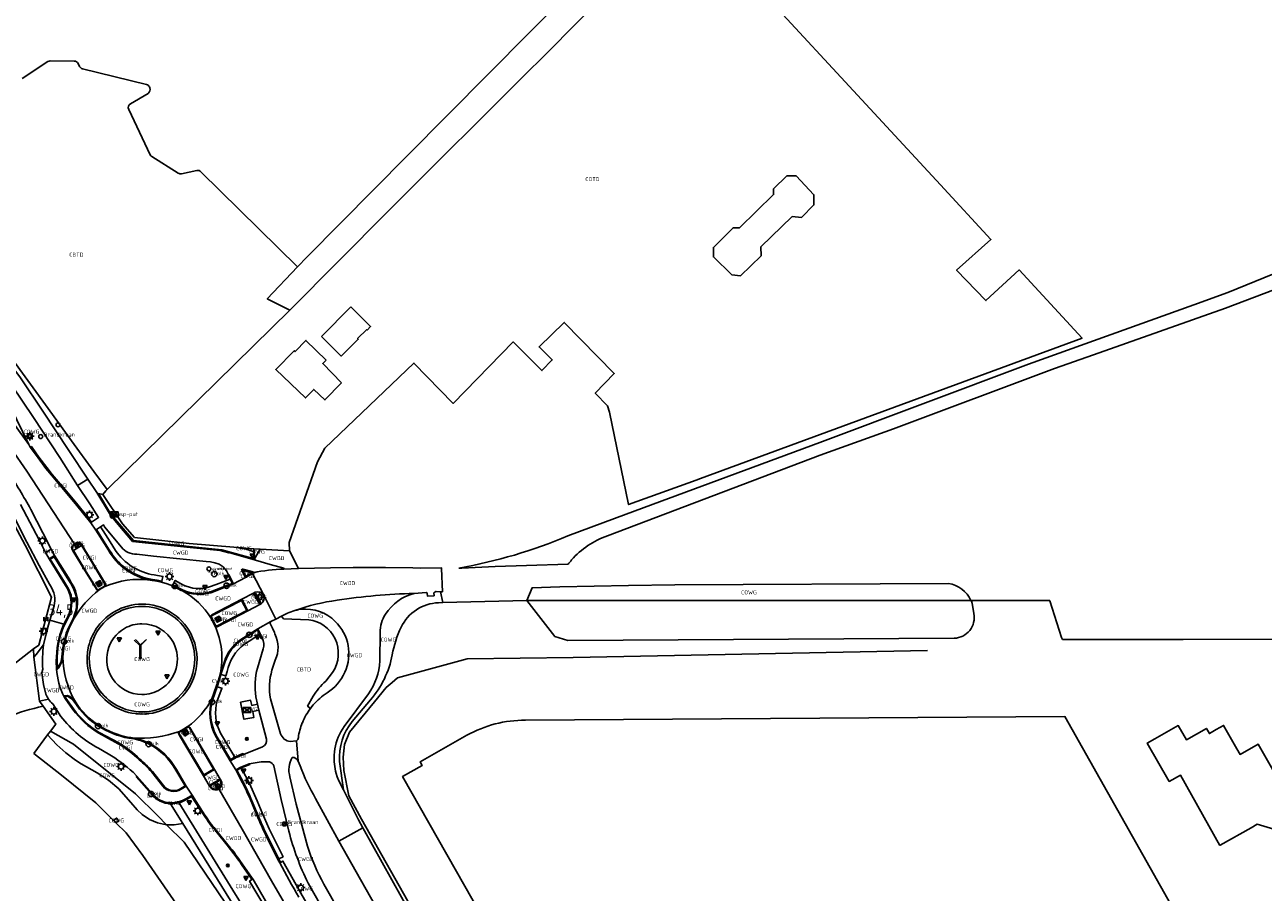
# Model space of a CAD drawing. Extents: x 163074 to 167167, y 441438 to 444019.
# Tile 35 of 49: x 164488 to 164769, y 443058 to 443255. Entities that reach past the tile are written whole.
import ezdxf
from ezdxf.enums import TextEntityAlignment as Align

# ---------------------------------------------------------------- set-up
doc = ezdxf.new("R2010")
doc.units = 0
doc.header["$LTSCALE"] = 4
doc.layers.get('0').update_dxf_attribs({"linetype": 'CONTINUOUS'})
for name, color, linetype in [('CBTD', 7, 'CONTINUOUS'), ('COTD', 7, 'CONTINUOUS'), ('COWG', 7, 'CONTINUOUS'), ('CWGD', 7, 'CONTINUOUS'), ('CWGI', 7, 'CONTINUOUS'), ('G_BTD', 3, 'CONTINUOUS'), ('G_OTD', 32, 'CONTINUOUS'), ('G_OWG', 6, 'CONTINUOUS'), ('G_WGD', 7, 'CONTINUOUS'), ('G_WGI', 1, 'CONTINUOUS'), ('LSHD', 3, 'CONTINUOUS'), ('LWGI', 7, 'CONTINUOUS'), ('PPALHM', 10, 'CONTINUOUS'), ('PVGO', 102, 'CONTINUOUS')]:
    doc.layers.add(name, color=color, linetype=linetype)
for name, color, linetype, true_color in [('PBRD', 7, 'CONTINUOUS', 0xbd2877), ('PKST', 7, 'CONTINUOUS', 0xbd2877), ('PPAL', 7, 'CONTINUOUS', 0xbd2877), ('PPUT', 7, 'CONTINUOUS', 0xbd2877)]:
    doc.layers.add(name, color=color, linetype=linetype, true_color=true_color)
doc.styles.add('ISO', font='ISO')
doc.styles.get("Standard").update_dxf_attribs({"font": 'ISO'})

# ---------------------------------------------------------------- blocks, each defined once
blk = doc.blocks.new('verkeersbord-pl')
at = {"linetype": 'Continuous'}
blk.add_circle((0, 0), 0.03, dxfattribs=at)
blk = doc.blocks.new('boom')
at = {"color": 0}
for radius in [0.315, 0.225, 0.135]:
    blk.add_circle((0, 0), radius, dxfattribs=at)
blk = doc.blocks.new('verkeersbord')
at = {"color": 0}
for p, q in [((0.5, 0.32), (-0.5, 0.32)), ((-0.5, 0.32), (0, -0.6)), ((0, -0.6), (0.5, 0.32))]:
    blk.add_line(p, q, dxfattribs=at)
blk = doc.blocks.new('lichtmast')
at = {"color": 0}
for p, q in [((-0.6, 0), (-1, 0)), ((-0.71, 0.71), (-0.42, 0.42)), ((0, 0.6), (0, 1)), ((0.42, 0.42), (0.71, 0.71)), ((0.6, 0), (1, 0)), ((-0.42, -0.42), (-0.71, -0.71)), ((0, -0.6), (0, -1)), ((0.42, -0.42), (0.71, -0.71))]:
    blk.add_line(p, q, dxfattribs=at)
blk.add_circle((0, 0), 0.6, dxfattribs=at)
blk = doc.blocks.new('kolk')
at = {"color": 0}
blk.add_circle((0, 0), 0.6, dxfattribs=at)
at = {"color": 0, "linetype": 'Continuous', "style": 'ISO'}
blk.add_attdef('KOLK', (-0.04, -0.26), '', height=0.8, dxfattribs=at)
blk = doc.blocks.new('schk.dwg')
for p, q in [((0.86, 0.56), (-0.86, 0.56)), ((-0.86, 0.56), (-0.86, -0.56)), ((0.86, -0.56), (0.86, 0.56)), ((-0.86, -0.56), (0.86, -0.56))]:
    blk.add_line(p, q)
at = {"linetype": 'Continuous'}
for p, q in [((-0.86, 0.56), (0.86, -0.56)), ((-0.86, -0.56), (0.86, 0.56))]:
    blk.add_line(p, q, dxfattribs=at)
blk = doc.blocks.new('klok')
at = {"color": 0}
blk.add_circle((0, 0), 0.45, dxfattribs=at)
at = {"style": 'ISO'}
blk.add_attdef('KLOK', (0.7, 0), '', height=0.9, dxfattribs=at)
blk = doc.blocks.new('brandkraan')
at = {"color": 0}
blk.add_circle((0, 0), 0.45, dxfattribs=at)
at = {"color": 0, "style": 'ISO'}
blk.add_attdef('BRANDKRAAN', (0.7, 0), '', height=0.9, dxfattribs=at)
blk = doc.blocks.new('wegwijzer')
at = {"color": 0}
for q in [(-0.424, 1.424), (0.424, 1.424), (0, 0)]:
    blk.add_line((0, 1), q, dxfattribs=at)
blk = doc.blocks.new('verkeersteller')
at = {"color": 0}
blk.add_circle((0, 0), 0.45, dxfattribs=at)
blk = doc.blocks.new('waterleidingput')
at = {"linetype": 'ByBlock', "lineweight": -2}
h = blk.add_hatch(color=0, dxfattribs=at)
h.dxf.hatch_style = 1
edge = h.paths.add_edge_path()
edge.add_spline(control_points=[(0.44, 0), (0.44, 0.04), (0.43, 0.09), (0.36, 0.2), (0.28, 0.26), (0.09, 0.32), (-0.02, 0.33), (-0.22, 0.29), (-0.31, 0.24), (-0.42, 0.12), (-0.44, 0.06), (-0.44, -0.06), (-0.42, -0.12), (-0.33, -0.22), (-0.28, -0.26), (-0.1, -0.33), (0.04, -0.33), (0.27, -0.27), (0.37, -0.2), (0.43, -0.08), (0.44, -0.04), (0.44, 0)], knot_values=[0, 0, 0, 0, 0.380029, 0.380029, 1.118666, 1.118666, 1.857303, 1.857303, 2.59594, 2.59594, 3.13294, 3.13294, 3.66994, 3.66994, 4.20694, 4.20694, 5.079565, 5.079565, 5.952189, 5.952189, 6.283185, 6.283185, 6.283185, 6.283185], degree=3, periodic=0)
edge = h.paths.add_edge_path(flags=16)
edge.add_ellipse((0, 0), major_axis=(0.392, 0), ratio=0.689655, start_angle=0, end_angle=360)
h = blk.add_hatch(color=0, dxfattribs=at)
h.dxf.hatch_style = 1
h.paths.add_polyline_path([(-0.05, -0.09, -0.141608), (-0.09, -0.05), (-0.1, -0.09), (-0.17, 0.17), (-0.22, 0.17), (-0.13, -0.17), (-0.08, -0.17)])
at = {"linetype": 'ByBlock', "lineweight": -2, "true_color": 0x104b6e}
h = blk.add_hatch(color=156, dxfattribs=at)
h.dxf.hatch_style = 1
h.paths.add_polyline_path([(0.1, 0, 1), (-0.1, 0, 1)])
at = {"linetype": 'ByBlock', "lineweight": -2}
h = blk.add_hatch(color=0, dxfattribs=at)
h.dxf.hatch_style = 1
h.paths.add_polyline_path([(0.02, 0.17), (-0.03, 0.17), (-0.05, 0.09, -0.269854), (0.05, 0.09)])
h = blk.add_hatch(color=0, dxfattribs=at)
h.dxf.hatch_style = 1
h.paths.add_polyline_path([(0.23, 0.17), (0.17, 0.17), (0.1, -0.09), (0.09, -0.05, -0.141608), (0.05, -0.09), (0.07, -0.17), (0.12, -0.17)])
at = {"color": 0, "linetype": 'ByBlock', "lineweight": -2}
blk.add_attdef('WATERLEIDINGPUT', (0.5, 0.35), '', height=0.5, dxfattribs=at)
blk = doc.blocks.new('kilometerpaal')
at = {"color": 0}
for p, q in [((-0.44, 0.44), (0.44, -0.44)), ((-0.44, -0.44), (-0.44, 0.44)), ((0.44, 0.44), (-0.44, -0.44)), ((0.44, -0.44), (0.44, 0.44))]:
    blk.add_line(p, q, dxfattribs=at)
at = {"color": 0, "style": 'ISO'}
blk.add_attdef('KILOMETERPAAL', (0.59, 0.87), '', height=2.5, dxfattribs=at)

msp = doc.modelspace()

# ---------------------------------------------------------------- linework, layer by layer
at = {"layer": 'G_BTD', "linetype": 'Continuous', "transparency": 33554687}
for points in [[(164551.922, 443202.424), (164574.635, 443225.33), (164768.527, 443420.862)], [(164493.022, 443246.758), (164487.17, 443242.923)], [(164499.001, 443246.876), (164493.579, 443246.922)], [(164500.227, 443245.642), (164499.887, 443246.323)], [(164515.411, 443241.589), (164500.886, 443245.117)], [(164511.775, 443237.166), (164515.775, 443239.546)], [(164516.187, 443240.788), (164516.099, 443241)], [(164516.249, 443225.611), (164511.383, 443235.878)], [(164522.666, 443221.392), (164516.621, 443225.193)], [(164526.907, 443222.011), (164523.407, 443221.261)], [(164549.767, 443200.154), (164527.818, 443221.746)], [(164549.767, 443200.154), (164551.922, 443202.424)], [(164547.983, 443190.297), (164542.857, 443192.872), (164549.767, 443200.154)]]:
    msp.add_lwpolyline(points, dxfattribs=at)
for points in [[(164493.579, 443246.922, 0.1486099), (164493.022, 443246.758)], [(164499.887, 443246.323, 0.2813354), (164499.001, 443246.876)], [(164500.886, 443245.117, -0.220755), (164500.227, 443245.642)], [(164516.099, 443241, 0.2401207), (164515.411, 443241.589)], [(164515.775, 443239.546, 0.3726422), (164516.187, 443240.788)], [(164511.383, 443235.878, -0.38674), (164511.775, 443237.166)], [(164516.621, 443225.193, -0.1418812), (164516.249, 443225.611)], [(164527.818, 443221.746, 0.2523367), (164526.907, 443222.011)], [(164523.407, 443221.261, -0.1959981), (164522.666, 443221.392)], [(164491.941, 443100.269, 0.0874513), (164476.243, 443094.037)]]:
    msp.add_lwpolyline(points, format="xyb", dxfattribs=at)
at = {"layer": 'G_OTD', "linetype": 'Continuous', "transparency": 33554687}
for points in [[(164547.901, 443135.563), (164547.818, 443137.529), (164554.285, 443155.833), (164555.994, 443158.951), (164576.216, 443178.257), (164585.098, 443169.084), (164598.772, 443183.079), (164605.283, 443176.566), (164607.649, 443178.992), (164604.645, 443181.922), (164610.368, 443187.513), (164621.745, 443175.867), (164617.422, 443171.421), (164620.204, 443168.514), (164620.676, 443167.072), (164625, 443146.122), (164640.325, 443151.691), (164641.326, 443152.055), (164728.049, 443183.95), (164713.744, 443199.411), (164706.203, 443192.442), (164699.539, 443199.357), (164707.33, 443206.345), (164695.868, 443218.734), (164638.349, 443280.904), (164603.962, 443246.25), (164603.339, 443245.622), (164570.217, 443212.646), (164547.983, 443190.297)], [(164650.185, 443209.027), (164657.92, 443216.528), (164657.92, 443217.849), (164660.928, 443220.79), (164663.077, 443220.79), (164667.11, 443216.495), (164667.11, 443214.182), (164664.267, 443211.373), (164662.17, 443211.599), (164655.02, 443204.638), (164655.086, 443202.645), (164650.398, 443198.071), (164648.468, 443198.33), (164644.268, 443202.386), (164644.268, 443204.534), (164648.73, 443209.027), (164650.185, 443209.027)], [(164555.188, 443184.312), (164561.88, 443191.069)], [(164561.88, 443191.069), (164566.371, 443186.585), (164565.589, 443185.773), (164565.481, 443185.855), (164563.391, 443183.811), (164563.542, 443183.66), (164559.695, 443179.841), (164558.391, 443181.135), (164555.188, 443184.312)], [(164506.472, 443149.504), (164547.983, 443190.297)], [(164556.269, 443178.936), (164551.677, 443183.392), (164549.208, 443180.871), (164549.011, 443181.064), (164544.82, 443176.783), (164551.575, 443170.339), (164553.434, 443172.289), (164555.966, 443169.875), (164559.761, 443173.749)], [(164556.269, 443178.936), (164555.501, 443178.14), (164559.761, 443173.749)], [(164601.887, 443124.342), (164582.742, 443123.833)], [(164698.977, 443115.733), (164611.193, 443115.224), (164608.253, 443116.165), (164601.887, 443124.342)], [(164720.663, 443124.345), (164702.795, 443124.345)], [(164703.029, 443123.734), (164703.438, 443121.348)], [(164951.802, 443113.902), (165017.976, 442997.716), (165011.032, 442993.711), (164969.53, 443066.579), (164916.738, 443036.752), (164913.325, 443042.845), (164966.073, 443072.647), (164941.757, 443115.341), (164926.515, 443115.373), (164894.064, 443115.564), (164880.376, 443115.554), (164872.546, 443115.549), (164750.989, 443115.468), (164723.957, 443115.471), (164723.611, 443115.471), (164723.38, 443115.89), (164720.687, 443124.256)], [(164489.719, 443113.316), (164448.536, 443081.047), (164419.607, 443117.687)], [(164588.234, 443093.694), (164577.603, 443087.64), (164578.073, 443086.812), (164573.644, 443084.29), (164646.025, 442956.953), (164765.256, 443024.986), (164724.141, 443097.922), (164601.547, 443097.13)], [(164759.344, 443068.634), (164750.403, 443084.638), (164747.852, 443083.205), (164742.859, 443091.926), (164744.556, 443092.88), (164749.912, 443095.89), (164751.764, 443092.682), (164756.313, 443095.261), (164756.959, 443094.088), (164758.519, 443094.987), (164760.182, 443095.946), (164763.244, 443090.599), (164763.959, 443089.351), (164768.031, 443091.699), (164776.032, 443077.728), (164774.132, 443071.617), (164767.847, 443073.462), (164766.453, 443072.671), (164759.454, 443068.7), (164759.344, 443068.634)]]:
    msp.add_lwpolyline(points, dxfattribs=at)
for points in [[(164702.795, 443124.345, -0.016005), (164702.974, 443123.931)], [(164702.974, 443123.931, -0.0505038), (164703.029, 443123.734)], [(164720.687, 443124.256, -0.0237736), (164720.663, 443124.345)], [(164703.438, 443121.348, -0.4641457), (164698.977, 443115.733)], [(164588.234, 443093.694, -0.1267132), (164601.547, 443097.13)]]:
    msp.add_lwpolyline(points, format="xyb", dxfattribs=at)
at = {"layer": 'G_OWG', "linetype": 'Continuous', "transparency": 33554687}
for points in [[(164449.215, 443220.85), (164453.084, 443216.983), (164462.942, 443206.13), (164467.218, 443200.452), (164473.118, 443193.764), (164477.07, 443189.244), (164480.837, 443184.57), (164484.447, 443179.857), (164493.09, 443167.92), (164498.358, 443160.558), (164503.429, 443153.65)], [(164479.292, 443151.924), (164482.95, 443146.127), (164487.828, 443136.917), (164493.853, 443125.033), (164490.997, 443114.176), (164489.719, 443113.316)], [(164506.472, 443149.504), (164503.429, 443153.65)], [(164505.539, 443148.428), (164506.187, 443149.228), (164506.472, 443149.504)], [(164539.999, 443133.763), (164532.549, 443135.849), (164526.583, 443136.419), (164512.452, 443137.943), (164507.334, 443143.921), (164504.502, 443148.607), (164505.539, 443148.428)], [(164505.539, 443148.428), (164505.489, 443148.366), (164509.976, 443141.705), (164512.737, 443138.599), (164525.121, 443137.246), (164535.246, 443136.442)], [(164508.374, 443135.707), (164507.156, 443137.648), (164505.559, 443140.174), (164505.015, 443141.063)], [(164498.808, 443135.652), (164498.698, 443135.584)], [(164498.808, 443135.652), (164500.693, 443136.813)], [(164500.803, 443136.881), (164500.693, 443136.813)], [(164535.246, 443136.442), (164539.838, 443136.078)], [(164535.246, 443136.442), (164537.843, 443136.071), (164539.889, 443135.362)], [(164541.231, 443135.989), (164539.838, 443136.078)], [(164539.838, 443136.078), (164539.889, 443135.362)], [(164539.999, 443133.763), (164539.889, 443135.362)], [(164518.902, 443128.693), (164519.152, 443129.781), (164517.197, 443130.123)], [(164529.774, 443127.387), (164531.249, 443127.956), (164534.439, 443129.186)], [(164534.439, 443129.186), (164533.962, 443130.134), (164534.046, 443130.182)], [(164505.385, 443127.939), (164504.493, 443127.441), (164503.975, 443128.338), (164504.846, 443128.854), (164505.385, 443127.939)], [(164518.852, 443128.478), (164518.902, 443128.693)], [(164521.317, 443127.669), (164521.415, 443127.844)], [(164521.415, 443127.844), (164521.981, 443128.863), (164523.713, 443127.879)], [(164582.742, 443123.833), (164582.251, 443126.311)], [(164601.887, 443124.342), (164603.064, 443127.199), (164609.346, 443127.42), (164624.945, 443127.734), (164635.51, 443127.875), (164697.698, 443128.201)], [(164582.742, 443123.833), (164581.797, 443123.811)], [(164702.795, 443124.345), (164601.887, 443124.342)], [(164531.02, 443120.272), (164531.961, 443120.734), (164532.412, 443119.84), (164531.477, 443119.366), (164531.02, 443120.272)], [(164546.103, 443120.757), (164546.588, 443120.114), (164552.31, 443119.954)], [(164537.675, 443114.365), (164541.105, 443116.595)], [(164541.286, 443116.713), (164541.105, 443116.595)], [(164489.719, 443113.316), (164489.846, 443111.43)], [(164532.151, 443107.537), (164532.344, 443107.483)], [(164532.344, 443107.483), (164533.426, 443107.181), (164533.743, 443108.149)], [(164556.152, 443106.007), (164557.722, 443107.934)], [(164531.521, 443101.525), (164532.529, 443104.318), (164532.559, 443104.41), (164531.496, 443104.694), (164531.3, 443104.741)], [(164491.114, 443101.434), (164491.941, 443100.269)], [(164540.994, 443099.374), (164539.605, 443099.062), (164539.861, 443097.751), (164537.587, 443097.314), (164536.816, 443101.179), (164539.085, 443101.655), (164539.339, 443100.47), (164540.676, 443100.767)], [(164552.693, 443099.803), (164552.023, 443100.314), (164553.322, 443102.546)], [(164566.327, 443101.719), (164562.198, 443096.796)], [(164491.941, 443100.269), (164494.801, 443096.24), (164493.6, 443094.632)], [(164489.819, 443089.57), (164492.955, 443093.769)], [(164492.955, 443093.769), (164493.6, 443094.632)], [(164520.004, 443073.376), (164517.952, 443073.795), (164516.124, 443074.556), (164514.419, 443075.688), (164513.303, 443076.739), (164511.854, 443078.393), (164509.127, 443081.507), (164506.762, 443083.454), (164504.188, 443085.183), (164500.621, 443087.226), (164499.33, 443088.049), (164497.111, 443089.692), (164495.055, 443091.517), (164492.955, 443093.769)], [(164520.004, 443073.376), (164517.976, 443075.413), (164512.925, 443080.421), (164498.857, 443091.646), (164493.6, 443094.632)], [(164524.121, 443093.505), (164525.06, 443094.078), (164524.531, 443094.97), (164523.591, 443094.416), (164524.121, 443093.505)], [(164535.494, 443088.696), (164532.246, 443094.198)], [(164508.472, 443073.77), (164503.937, 443078.326), (164496.1, 443084.59), (164489.819, 443089.57)], [(164535.603, 443088.512), (164535.494, 443088.696)], [(164559.29, 443087.735), (164560.195, 443081.276)], [(164536.971, 443086.261), (164536.888, 443086.453)], [(164545.499, 443065.601), (164546.473, 443066.089), (164543.302, 443072.446), (164541.733, 443076.03), (164540.569, 443078.806), (164538.812, 443082.696), (164537.062, 443086.05), (164536.971, 443086.261)], [(164531.694, 443082.743), (164532.069, 443082.076), (164531.35, 443081.661), (164530.967, 443082.321), (164531.694, 443082.743)], [(164508.472, 443073.77), (164508.393, 443073.881), (164508.01, 443074.425), (164508.65, 443074.878), (164509.124, 443074.224), (164508.491, 443073.784), (164508.472, 443073.77)], [(164508.472, 443073.77), (164510.79, 443071.491), (164514.612, 443066.356), (164524.31, 443052.381), (164533.106, 443036.94), (164541.109, 443021.616), (164547.127, 443009.898), (164553.271, 443000.986)], [(164520.004, 443073.376), (164521.685, 443073.338), (164523.69, 443073.649)], [(164562.666, 443006.475), (164557.534, 443012.895), (164546.82, 443033.097), (164536.593, 443050.85), (164523.983, 443069.378), (164520.004, 443073.376)], [(164546.98, 443073.259), (164546.863, 443073.883), (164546.45, 443073.775), (164546.598, 443073.184), (164546.98, 443073.259)], [(164545.499, 443065.601), (164545.293, 443065.498)], [(164564.149, 443034.508), (164558.487, 443044.303), (164550.816, 443057.294), (164546.417, 443065.118), (164545.912, 443064.805), (164545.702, 443064.676)], [(164546.817, 443048.588), (164546.152, 443048.188), (164538.843, 443060.509), (164539.57, 443061.039)]]:
    msp.add_lwpolyline(points, dxfattribs=at)
for points in [[(164517.197, 443130.123, -0.2085704), (164508.374, 443135.707)], [(164523.713, 443127.879, 0.1910709), (164529.774, 443127.387)], [(164702.795, 443124.345, 0.2460572), (164697.698, 443128.201)], [(164581.797, 443123.811, 0.2784206), (164573.286, 443118.24)], [(164507.698, 443106.602, -0.4336046), (164510.458, 443117.976)], [(164514.404, 443119.032, 0.1292143), (164510.458, 443117.976)], [(164521.546, 443114.75, 0.279224), (164514.404, 443119.032)], [(164552.31, 443119.954, -0.2550494), (164558.278, 443115.634)], [(164573.286, 443118.24, 0.0700326), (164571.295, 443111.978)], [(164557.722, 443107.934, 0.2628558), (164558.278, 443115.634)], [(164518.627, 443104.162, 0.3935878), (164521.546, 443114.75)], [(164533.743, 443108.149, -0.1854219), (164537.675, 443114.365)], [(164571.295, 443111.978, -0.1304677), (164566.327, 443101.719)], [(164507.698, 443106.602, 0.2545271), (164514.404, 443102.955)], [(164514.404, 443102.955, 0.1403909), (164518.627, 443104.162)], [(164553.322, 443102.546, -0.0681922), (164556.152, 443106.007)], [(164532.246, 443094.198, -0.1969457), (164531.521, 443101.525)], [(164562.198, 443096.796, 0.1905209), (164559.29, 443087.735)]]:
    msp.add_lwpolyline(points, format="xyb", dxfattribs=at)
at = {"layer": 'G_WGD', "linetype": 'Continuous', "transparency": 33554687}
for points in [[(164620.17, 443139), (164668.549, 443157.349), (164685.198, 443163.348), (164721.776, 443177.036), (164730.649, 443180.159), (164760.624, 443190.707), (164797.378, 443204.684), (164816.875, 443211.55)], [(164444.183, 443209.203), (164444.78, 443208.558), (164450.708, 443201.887), (164454.805, 443197.257), (164459.09, 443192.342), (164466.074, 443183.648), (164472.03, 443176.024), (164481.059, 443164.004), (164488.258, 443153.724), (164497.91, 443138.839), (164499.039, 443137.135)], [(164488.665, 443159.765), (164484.014, 443166.303), (164479.641, 443172.222), (164474.842, 443178.396), (164473.261, 443180.373), (164468.178, 443186.76), (164463.16, 443193.023), (164459.788, 443197.083), (164455.735, 443201.641), (164451.643, 443206.201), (164448.442, 443209.667)], [(164463.791, 443203.648), (164466.893, 443200.246), (164472.558, 443193.452), (164476.129, 443188.998), (164480.727, 443183.087), (164482.709, 443180.441), (164486.798, 443174.898), (164491.888, 443167.313), (164497.777, 443158.39), (164502.07, 443151.869)], [(164786.336, 443204.774), (164771.401, 443198.435), (164761.154, 443194.267), (164753.472, 443191.516), (164715.835, 443178.035), (164668.411, 443160.206), (164624.464, 443143.905), (164611.209, 443138.988)], [(164499.774, 443150.474), (164495.744, 443156.796), (164489.736, 443165.907), (164484.748, 443173.294), (164480.714, 443178.831), (164475.756, 443185.305)], [(164481.544, 443174.525), (164484.614, 443168.202), (164488.665, 443159.765)], [(164488.665, 443159.765), (164489.009, 443159.19)], [(164489.009, 443159.19), (164490.79, 443156.754), (164492.575, 443154.343), (164493.816, 443152.763), (164497.06, 443148.969), (164499.627, 443145.884), (164502.758, 443141.963)], [(164499.774, 443150.474), (164502.07, 443151.869)], [(164540.18, 443133.478), (164534.128, 443135.185), (164534.115, 443135.132), (164532.176, 443135.662), (164525.326, 443136.377), (164512.288, 443137.72), (164509.033, 443141.548), (164507.236, 443143.735), (164504.124, 443148.849), (164504.137, 443148.879), (164502.07, 443151.869)], [(164502.948, 443142.129), (164504.528, 443143.188), (164502.527, 443146.246), (164499.774, 443150.474)], [(164492.507, 443135.211), (164491.015, 443138.117), (164486.834, 443146.096)], [(164493.621, 443127.654), (164493.399, 443127.99), (164491.072, 443132.27), (164488.268, 443137.605), (164485.344, 443143.229)], [(164493.785, 443135.983), (164491.91, 443139.684), (164489.123, 443145.02)], [(164502.758, 443141.963), (164502.948, 443142.129)], [(164503.919, 443140.315), (164502.758, 443141.963)], [(164504.108, 443140.423), (164503.919, 443140.315)], [(164503.919, 443140.315), (164504.449, 443139.459), (164506.769, 443135.743)], [(164504.108, 443140.423), (164505.015, 443141.063)], [(164505.015, 443141.063), (164505.634, 443141.508), (164505.92, 443141.057), (164509.724, 443136.429)], [(164493.785, 443135.983), (164492.507, 443135.211)], [(164493.296, 443133.798), (164492.507, 443135.211)], [(164494.548, 443134.521), (164493.785, 443135.983)], [(164498.698, 443135.584), (164498.594, 443135.753)], [(164498.698, 443135.584), (164501.421, 443131.144), (164504.036, 443126.866)], [(164499.039, 443137.135), (164498.894, 443137.049)], [(164499.455, 443137.381), (164499.039, 443137.135)], [(164500.803, 443136.881), (164500.707, 443137.039)], [(164506.108, 443128.104), (164503.01, 443133.223), (164501.454, 443135.809), (164500.803, 443136.881)], [(164531.916, 443132.567), (164530.957, 443132.867), (164529.978, 443133.075), (164528.976, 443133.181), (164517.045, 443134.421), (164513.214, 443134.846)], [(164541.231, 443135.989), (164539.999, 443133.763)], [(164541.231, 443135.989), (164547.901, 443135.563)], [(164550.002, 443131.576), (164547.901, 443135.563)], [(164493.296, 443133.798), (164494.548, 443134.521)], [(164493.296, 443133.798), (164496.617, 443128.348), (164497.529, 443126.855), (164498.091, 443125.445), (164498.295, 443123.908), (164498.148, 443122.361), (164497.679, 443120.94), (164496.662, 443118.94)], [(164494.548, 443134.521), (164497.978, 443128.988), (164498.378, 443128.282)], [(164539.999, 443133.763), (164540.18, 443133.478)], [(164546.623, 443131.456), (164546.618, 443131.677), (164543.54, 443132.52), (164540.18, 443133.478)], [(164582.726, 443126.303), (164582.483, 443131.568), (164582.453, 443131.772), (164577.769, 443131.677), (164575.99, 443131.707), (164569.742, 443131.814), (164562.393, 443131.821), (164557.243, 443131.77), (164550.002, 443131.576)], [(164586.445, 443131.677), (164587.063, 443131.694), (164594.655, 443132.012), (164601.782, 443132.261), (164611.234, 443132.538)], [(164534.046, 443130.182), (164533.587, 443131.06)], [(164534.046, 443130.182), (164534.142, 443130.224), (164535.235, 443128.125)], [(164537.903, 443129.512), (164535.235, 443128.125)], [(164537.903, 443129.512), (164537.065, 443131.098)], [(164539.389, 443130.876), (164537.303, 443131.441)], [(164539.499, 443130.453), (164537.903, 443129.512)], [(164539.746, 443130.632), (164539.499, 443130.453)], [(164539.499, 443130.453), (164542.064, 443125.493)], [(164550.002, 443131.576), (164546.623, 443131.456)], [(164504.658, 443126.699), (164505.303, 443127.086)], [(164505.303, 443127.086), (164505.953, 443127.476)], [(164516.801, 443128.855), (164517.782, 443128.705), (164518.852, 443128.478)], [(164518.852, 443128.478), (164520.127, 443128.118), (164521.317, 443127.669)], [(164521.317, 443127.669), (164521.907, 443127.379), (164522.481, 443127.059)], [(164530.052, 443126.089), (164535.235, 443128.125)], [(164539.782, 443126.009), (164540.097, 443126.18)], [(164582.251, 443126.311), (164581.225, 443126.329), (164581.158, 443126.327), (164580.734, 443126.036), (164580.771, 443125.403), (164579.274, 443125.333), (164579.231, 443125.989), (164579.021, 443126.106), (164576.223, 443125.909)], [(164582.251, 443126.311), (164582.726, 443126.303)], [(164530.255, 443121.047), (164537.118, 443124.601)], [(164539.782, 443126.009), (164537.118, 443124.601)], [(164538.476, 443121.993), (164537.118, 443124.601)], [(164541.161, 443123.433), (164538.476, 443121.993)], [(164539.782, 443126.009), (164541.161, 443123.433)], [(164541.161, 443123.433), (164541.485, 443123.569)], [(164544.807, 443120.109), (164542.064, 443125.493)], [(164493.47, 443119.82), (164494.435, 443123.085)], [(164499.012, 443120.308), (164499.185, 443120.817)], [(164531.561, 443118.366), (164531.623, 443118.394), (164538.476, 443121.993)], [(164544.807, 443120.109), (164546.103, 443120.757)], [(164546.103, 443120.757), (164547.443, 443121.41)], [(164550.008, 443122.234), (164550.543, 443122.309)], [(164492.022, 443114.233), (164492.678, 443117.056), (164493.154, 443118.751), (164493.47, 443119.82)], [(164493.47, 443119.82), (164496.662, 443118.94)], [(164496.662, 443118.94), (164496.396, 443118.416), (164495.727, 443116.486), (164495.257, 443114.526), (164495.112, 443113.532), (164494.958, 443111.512), (164494.92, 443110.491), (164495.006, 443108.77)], [(164496.406, 443111.5), (164496.619, 443113.494), (164496.826, 443114.753), (164497.405, 443116.797), (164497.862, 443118.036), (164499.012, 443120.308)], [(164530.057, 443120.365), (164530.951, 443118.616)], [(164540.727, 443117.896), (164536.883, 443115.444)], [(164540.727, 443117.896), (164543.719, 443119.558)], [(164541.286, 443116.713), (164540.727, 443117.896)], [(164543.603, 443118.933), (164544.035, 443118.024), (164544.488, 443117.032), (164544.631, 443116.71)], [(164544.807, 443120.109), (164543.836, 443119.623)], [(164541.286, 443116.713), (164541.726, 443115.783)], [(164568.433, 443110.578), (164568.536, 443117.008)], [(164489.846, 443111.43), (164490.324, 443112.051), (164492.022, 443114.233)], [(164540.646, 443108.947), (164541.974, 443113.296)], [(164489.846, 443111.43), (164491.114, 443101.434)], [(164533.139, 443110.48), (164532.151, 443107.537)], [(164544.707, 443110.752), (164543.938, 443108.471)], [(164491.862, 443108.69), (164491.658, 443107.904), (164492.044, 443105.191), (164492.571, 443103.062)], [(164495.29, 443108.772), (164495.48, 443109.045)], [(164532.151, 443107.537), (164532.146, 443107.522), (164531.77, 443106.176), (164531.3, 443104.741)], [(164531.3, 443104.741), (164530.286, 443101.933)], [(164491.114, 443101.434), (164493.174, 443101.878)], [(164496.719, 443102.417), (164496.962, 443102.038), (164498.676, 443099.569)], [(164497.481, 443102.764), (164496.899, 443102.677)], [(164540.676, 443100.767), (164540.283, 443102.443)], [(164543.591, 443101.97), (164545.907, 443094.043)], [(164556.454, 443103.309), (164555.608, 443102.724)], [(164558.56, 443091.946), (164558.775, 443092.62), (164559.024, 443093.269), (164559.6, 443094.463), (164559.969, 443095.103), (164560.379, 443095.717), (164565.862, 443103.109)], [(164494.116, 443100.799), (164495.992, 443097.97)], [(164520.642, 443100.159), (164520.8, 443100.254), (164520.959, 443100.372)], [(164540.994, 443099.374), (164540.676, 443100.767)], [(164542.715, 443092.789), (164540.994, 443099.374)], [(164523.823, 443095.08), (164524.692, 443095.582)], [(164530.89, 443085.898), (164525.316, 443095.434)], [(164550.858, 443096.541), (164550.835, 443096.483)], [(164504.592, 443094.17), (164509.027, 443091.764)], [(164522.755, 443093.973), (164522.944, 443093.631), (164528.375, 443084.469)], [(164522.954, 443094.577), (164523.823, 443095.08)], [(164534.464, 443087.886), (164531.113, 443093.561)], [(164549.498, 443092.406), (164548.092, 443092.275)], [(164549.498, 443092.406), (164549.913, 443087.793)], [(164504.551, 443090.748), (164506.728, 443089.489)], [(164537.439, 443089.342), (164541.767, 443091.078)], [(164534.464, 443087.886), (164535.603, 443088.512)], [(164534.464, 443087.886), (164535.726, 443085.822)], [(164535.603, 443088.512), (164535.669, 443088.548), (164537.439, 443089.342)], [(164536.888, 443086.453), (164538.777, 443087.192), (164541.466, 443087.64), (164543.387, 443087.677)], [(164549.913, 443087.793), (164550.318, 443086.732)], [(164513.258, 443084.384), (164512.416, 443085.275)], [(164516.783, 443080.359), (164513.258, 443084.384)], [(164516.628, 443085.329), (164519.109, 443082.129)], [(164524.475, 443082.136), (164522.239, 443085.882)], [(164528.375, 443084.469), (164530.89, 443085.898)], [(164528.375, 443084.469), (164529.688, 443082.262)], [(164530.89, 443085.898), (164532.206, 443083.708)], [(164536.888, 443086.453), (164536.851, 443086.438), (164535.726, 443085.822)], [(164535.726, 443085.822), (164537.27, 443082.852)], [(164547.774, 443071.892), (164546.037, 443079.112), (164544.373, 443086.738)], [(164548.037, 443084.228), (164549.463, 443078.057), (164552.027, 443068.485)], [(164560.195, 443081.276), (164559.161, 443083.35), (164558.789, 443084.277), (164558.545, 443085.041)], [(164523.34, 443081.42), (164524.475, 443082.136)], [(164524.475, 443082.136), (164525.78, 443080.103)], [(164532.206, 443083.708), (164529.688, 443082.262)], [(164529.818, 443082.026), (164529.688, 443082.262)], [(164531.517, 443081.324), (164531.878, 443081.528)], [(164531.878, 443081.528), (164537.162, 443072.384), (164543.839, 443060.614), (164560.302, 443032.397)], [(164532.345, 443083.47), (164532.206, 443083.708)], [(164560.195, 443081.276), (164563.604, 443074.441), (164564.584, 443072.685)], [(164520.887, 443078.326), (164520.792, 443078.33)], [(164520.792, 443078.33), (164520.92, 443078.123)], [(164522.801, 443078.379), (164522.69, 443078.559)], [(164552.142, 443033.342), (164548.803, 443036.309), (164535.042, 443058.531), (164522.801, 443078.379)], [(164525.78, 443080.103), (164524.545, 443079.336)], [(164528.708, 443075.549), (164525.78, 443080.103)], [(164538.961, 443079.24), (164540.894, 443074.624)], [(164559.135, 443069.607), (164553.852, 443079.3)], [(164520.92, 443078.123), (164523.69, 443073.649)], [(164553.139, 443028.465), (164551.052, 443032.024), (164549.295, 443033.617), (164547.393, 443035.366), (164536.502, 443052.953), (164523.69, 443073.649)], [(164564.584, 443072.685), (164559.135, 443069.607)], [(164564.584, 443072.685), (164575.578, 443052.991), (164586.977, 443032.867), (164608.24, 442995.067), (164613.989, 442984.962)], [(164534.242, 443068.439), (164531.097, 443072.316)], [(164542.565, 443070.986), (164545.293, 443065.498)], [(164559.135, 443069.607), (164570.261, 443049.962), (164591.631, 443012.091), (164602.841, 442992.147), (164612.936, 442974.4)], [(164539.469, 443061.212), (164536.651, 443065.258)], [(164545.293, 443065.498), (164545.702, 443064.676)], [(164539.57, 443061.039), (164539.469, 443061.212)], [(164546.817, 443048.588), (164539.57, 443061.039)], [(164566.12, 443035.59), (164561.789, 443043.105), (164552.177, 443060.1)], [(164555.752, 443059.855), (164562.578, 443047.908), (164568.819, 443037.072)]]:
    msp.add_lwpolyline(points, dxfattribs=at)
for points in [[(164489.123, 443145.02, 0.0250902), (164483.93, 443153.582)], [(164500.707, 443137.039, 0.4265442), (164499.455, 443137.381)], [(164611.209, 443138.988, -0.0555248), (164586.445, 443131.677)], [(164612.033, 443133.52, -0.1315203), (164620.17, 443139)], [(164498.894, 443137.049, 0.405905), (164498.594, 443135.753)], [(164506.769, 443135.743, 0.2181102), (164516.287, 443128.944)], [(164513.214, 443134.846, -0.2426736), (164509.724, 443136.429)], [(164533.587, 443131.06, 0.1611008), (164531.916, 443132.567)], [(164611.234, 443132.538, -0.0173954), (164612.033, 443133.52)], [(164505.953, 443127.476, -0.1347045), (164516.287, 443128.944)], [(164537.303, 443131.441, 0.6179365), (164537.065, 443131.098)], [(164539.499, 443130.453, 0.5388398), (164539.389, 443130.876)], [(164546.623, 443131.456, 0.0421739), (164539.746, 443130.632)], [(164494.435, 443123.085, 0.2087621), (164493.621, 443127.654)], [(164499.185, 443120.817, 0.2509117), (164498.378, 443128.282)], [(164499.012, 443120.308, -0.1022722), (164504.658, 443126.699)], [(164504.036, 443126.866, 0.43919), (164504.658, 443126.699)], [(164505.953, 443127.476, 0.4221948), (164506.108, 443128.104)], [(164516.287, 443128.944, 0.0094445), (164516.801, 443128.855)], [(164522.481, 443127.059, 0.0314182), (164523.597, 443126.49)], [(164530.052, 443126.089, -0.1733491), (164523.597, 443126.49)], [(164530.057, 443120.365, 0.1270569), (164523.597, 443126.49)], [(164542.064, 443125.493, 0.3594419), (164540.097, 443126.18)], [(164508.261, 443121.846, -0.1292343), (164514.404, 443123.482)], [(164525.485, 443116.819, 0.2790938), (164514.404, 443123.482)], [(164542.064, 443125.493, -0.3374175), (164541.485, 443123.569)], [(164549.148, 443122.047, -0.0506147), (164558.765, 443124.378)], [(164576.223, 443125.909, 0.0331614), (164558.765, 443124.378)], [(164576.223, 443125.909, 0.1933909), (164569.779, 443121.205)], [(164508.261, 443121.846, 0.4332247), (164503.971, 443104.169)], [(164530.255, 443121.047, 0.4394529), (164530.057, 443120.365)], [(164549.148, 443122.047, 0.048294), (164547.443, 443121.41)], [(164550.008, 443122.234, 0.0230274), (164549.148, 443122.047)], [(164550.543, 443122.309, -0.2294164), (164558.318, 443119.555)], [(164568.536, 443117.008, -0.1655404), (164569.779, 443121.205)], [(164530.951, 443118.616, 0.0325741), (164530.969, 443118.577)], [(164530.969, 443118.577, 0.3940916), (164531.561, 443118.366)], [(164532.151, 443107.537, 0.1643095), (164530.969, 443118.577)], [(164543.719, 443119.558, 0.3872243), (164543.603, 443118.933)], [(164543.836, 443119.623, 0.0769231), (164543.719, 443119.558)], [(164558.318, 443119.555, -0.3189731), (164560.489, 443108.002)], [(164520.959, 443100.372, 0.3939895), (164525.485, 443116.819)], [(164536.883, 443115.444, 0.16122), (164533.139, 443110.48)], [(164541.726, 443115.783, -0.1986225), (164541.974, 443113.296)], [(164544.631, 443116.71, -0.2232272), (164544.707, 443110.752)], [(164492.022, 443114.233, 0.0404141), (164491.862, 443108.69)], [(164495.48, 443109.045, 0.1547415), (164496.406, 443111.5)], [(164496.406, 443111.5, 0.1261978), (164499.281, 443101.256)], [(164565.862, 443103.109, 0.1487716), (164568.433, 443110.578)], [(164495.006, 443108.77, 0.4436436), (164495.29, 443108.772)], [(164495.006, 443108.77, 0.1074623), (164496.719, 443102.417)], [(164540.283, 443102.443, -0.1056244), (164540.646, 443108.947)], [(164543.938, 443108.471, 0.1146079), (164543.591, 443101.97)], [(164560.489, 443108.002, -0.1445995), (164556.454, 443103.309)], [(164503.971, 443104.169, 0.2531373), (164514.404, 443098.5)], [(164492.571, 443103.062, 0.0599117), (164493.174, 443101.878)], [(164493.174, 443101.878, 0.0637716), (164494.116, 443100.799)], [(164496.899, 443102.677, 0.482404), (164496.719, 443102.417)], [(164499.281, 443101.256, 0.1173378), (164497.481, 443102.764)], [(164504.574, 443095.958, -0.1035785), (164499.281, 443101.256)], [(164524.819, 443095.647, 0.1093306), (164530.286, 443101.933)], [(164530.286, 443101.933, 0.1986351), (164531.113, 443093.561)], [(164555.608, 443102.724, 0.0716243), (164552.693, 443099.803)], [(164498.676, 443099.569, 0.1003059), (164504.592, 443094.17)], [(164514.404, 443098.5, 0.1315989), (164520.642, 443100.159)], [(164552.693, 443099.803, 0.0645931), (164550.858, 443096.541)], [(164495.992, 443097.97, 0.1090616), (164504.551, 443090.748)], [(164511.443, 443093.215, -0.0968842), (164504.574, 443095.958)], [(164524.819, 443095.647, 0.0846038), (164524.692, 443095.582)], [(164525.316, 443095.434, 0.3667386), (164524.819, 443095.647)], [(164550.835, 443096.483, 0.0729059), (164549.955, 443093.188)], [(164512.226, 443093.111, 0.0152267), (164511.443, 443093.215)], [(164512.226, 443093.111, 0.1122231), (164522.954, 443094.577)], [(164516.003, 443091.893, 0.0747917), (164512.226, 443093.111)], [(164522.954, 443094.577, 0.4679342), (164522.755, 443093.973)], [(164541.767, 443091.078, 0.3522016), (164542.715, 443092.789)], [(164545.907, 443094.043, 0.2937149), (164548.092, 443092.275)], [(164549.955, 443093.188, -0.1781776), (164549.498, 443092.406)], [(164509.027, 443091.764, -0.0585535), (164513.798, 443088.112)], [(164522.239, 443085.882, 0.155385), (164516.003, 443091.893)], [(164558.088, 443089.197, -0.0560543), (164558.56, 443091.946)], [(164506.728, 443089.489, -0.0484831), (164512.416, 443085.275)], [(164516.628, 443085.329, 0.0343835), (164513.798, 443088.112)], [(164544.373, 443086.738, 0.2155955), (164543.387, 443087.677)], [(164548.545, 443088.668, 0.2117232), (164548.037, 443084.228)], [(164549.913, 443087.793, 0.3008091), (164548.545, 443088.668)], [(164558.545, 443085.041, -0.0839651), (164558.088, 443089.197)], [(164550.318, 443086.732, 0.035003), (164553.852, 443079.3)], [(164519.109, 443082.129, 0.3845565), (164523.34, 443081.42)], [(164529.818, 443082.026, 0.3450904), (164531.517, 443081.324)], [(164531.878, 443081.528, 0.4393405), (164532.345, 443083.47)], [(164537.27, 443082.852, -0.0107699), (164538.961, 443079.24)], [(164520.792, 443078.33, -0.2113072), (164516.783, 443080.359)], [(164522.69, 443078.559, -0.0637924), (164520.887, 443078.326)], [(164522.69, 443078.559, 0.0702604), (164524.545, 443079.336)], [(164531.097, 443072.316, -0.0299029), (164528.708, 443075.549)], [(164540.894, 443074.624, 0.018336), (164542.565, 443070.986)], [(164552.177, 443060.1, -0.0524619), (164547.774, 443071.892)], [(164536.651, 443065.258, 0.0160898), (164534.242, 443068.439)], [(164552.027, 443068.485, 0.0515611), (164555.752, 443059.855)], [(164545.702, 443064.676, 0.0086568), (164550.087, 443056.869)]]:
    msp.add_lwpolyline(points, format="xyb", dxfattribs=at)
at = {"layer": 'G_WGI', "linetype": 'Continuous', "transparency": 33554687}
for points in [[(164489.009, 443159.19), (164489.271, 443159.28), (164490.957, 443156.896), (164492.774, 443154.495), (164494.01, 443152.921), (164497.251, 443149.13), (164499.821, 443146.042), (164501.705, 443143.69), (164502.948, 443142.129)], [(164504.108, 443140.423), (164505.077, 443138.855), (164506.958, 443135.856)], [(164498.808, 443135.652), (164498.706, 443135.82)], [(164498.808, 443135.652), (164501.532, 443131.212), (164504.149, 443126.93)], [(164499.521, 443137.27), (164498.962, 443136.939)], [(164500.693, 443136.813), (164500.595, 443136.974)], [(164500.693, 443136.813), (164501.343, 443135.742), (164502.899, 443133.156), (164505.997, 443128.036)], [(164495.319, 443109.164), (164495.195, 443108.986), (164495.12, 443110.492), (164495.157, 443111.5), (164495.311, 443113.51), (164495.453, 443114.488), (164495.919, 443116.43), (164496.58, 443118.338), (164497.864, 443120.863), (164498.345, 443122.32), (164498.496, 443123.912), (164498.286, 443125.496), (164497.709, 443126.945), (164496.788, 443128.452), (164493.573, 443133.727), (164494.481, 443134.251), (164497.806, 443128.886), (164498.209, 443128.176)], [(164518.902, 443128.693), (164517.821, 443128.921), (164516.835, 443129.072)], [(164534.439, 443129.186), (164534.952, 443128.207), (164534.031, 443127.859), (164529.987, 443126.279)], [(164537.989, 443129.81), (164537.279, 443131.205), (164539.335, 443130.635), (164537.989, 443129.81)], [(164505.887, 443127.588), (164504.589, 443126.81)], [(164521.415, 443127.844), (164522, 443127.556), (164522.581, 443127.232)], [(164531.482, 443118.55), (164538.206, 443122.078), (164537.033, 443124.332), (164530.345, 443120.868)], [(164541.251, 443123.688), (164540.052, 443125.928), (164540.187, 443126.002), (164541.395, 443123.748), (164541.251, 443123.688)], [(164496.207, 443111.516), (164496.421, 443113.521), (164496.63, 443114.796), (164497.214, 443116.859), (164497.678, 443118.116), (164498.827, 443120.386), (164498.998, 443120.887)], [(164531.133, 443118.699), (164530.231, 443120.463)], [(164541.105, 443116.595), (164540.628, 443117.618), (164536.993, 443115.277)], [(164541.105, 443116.595), (164541.514, 443115.666), (164541.726, 443115.783)], [(164532.344, 443107.483), (164533.328, 443110.416)], [(164532.344, 443107.483), (164532.338, 443107.464), (164531.961, 443106.118), (164531.495, 443104.694)], [(164532.151, 443107.537), (164532.343, 443107.483), (164532.344, 443107.483)], [(164531.495, 443104.694), (164530.476, 443101.87)], [(164531.3, 443104.741), (164531.495, 443104.694)], [(164498.839, 443099.685), (164497.129, 443102.149), (164496.918, 443102.477), (164497.447, 443102.557)], [(164522.884, 443094.049), (164523.074, 443093.706), (164528.429, 443084.672), (164530.684, 443085.954), (164525.184, 443095.363)], [(164523.018, 443094.441), (164524.776, 443095.457)], [(164509.125, 443091.938), (164504.691, 443094.343)], [(164535.494, 443088.696), (164534.529, 443088.184), (164531.287, 443093.659)], [(164535.494, 443088.696), (164537.348, 443089.523), (164537.439, 443089.342)], [(164513.258, 443084.384), (164513.097, 443084.261), (164516.629, 443080.228)], [(164519.267, 443082.252), (164516.782, 443085.457)], [(164522.065, 443085.783), (164524.203, 443082.201), (164523.233, 443081.589)], [(164536.971, 443086.261), (164535.999, 443085.737), (164537.011, 443083.817)], [(164529.949, 443082.099), (164529.89, 443082.206), (164532.151, 443083.504), (164532.219, 443083.39)], [(164531.805, 443081.659), (164531.46, 443081.464)], [(164524.65, 443079.163), (164525.684, 443079.804), (164528.553, 443075.436)], [(164541.112, 443074.738), (164539.179, 443079.354)], [(164534.086, 443068.313), (164530.942, 443072.189)], [(164545.499, 443065.601), (164544.537, 443067.473), (164542.783, 443071.099)], [(164537.053, 443064.324), (164539.31, 443061.098), (164539.469, 443061.212)]]:
    msp.add_lwpolyline(points, dxfattribs=at)
for points in [[(164498.706, 443135.82, -0.4042423), (164498.962, 443136.939)], [(164499.521, 443137.27, -0.4281199), (164500.595, 443136.974)], [(164516.835, 443129.072, -0.2280147), (164506.958, 443135.856)], [(164498.209, 443128.176, -0.2512122), (164498.998, 443120.887)], [(164504.589, 443126.81, -0.4457697), (164504.149, 443126.93)], [(164505.997, 443128.036, -0.4237709), (164505.887, 443127.588)], [(164529.987, 443126.279, -0.2072725), (164522.581, 443127.232)], [(164504.39, 443104.442, -0.4332719), (164508.508, 443121.411)], [(164508.508, 443121.411, -0.1294392), (164514.404, 443122.982)], [(164525.043, 443116.587, 0.2790826), (164514.404, 443122.982)], [(164530.231, 443120.463, -0.4492349), (164530.345, 443120.868)], [(164531.482, 443118.55, -0.4263004), (164531.133, 443118.699)], [(164525.043, 443116.587, -0.39396), (164520.697, 443100.798)], [(164533.328, 443110.416, -0.1611422), (164536.993, 443115.277)], [(164496.207, 443111.516, -0.1548422), (164495.319, 443109.164)], [(164514.404, 443099.005, -0.2539991), (164504.39, 443104.442)], [(164499.117, 443101.142, 0.1144199), (164497.447, 443102.557)], [(164499.117, 443101.142, 0.1035514), (164504.465, 443095.79)], [(164531.287, 443093.659, -0.1983936), (164530.476, 443101.87)], [(164504.691, 443094.343, -0.1002277), (164498.839, 443099.685)], [(164520.697, 443100.798, -0.1397023), (164514.404, 443099.005)], [(164504.465, 443095.79, 0.0968702), (164511.414, 443093.017)], [(164524.776, 443095.457, -0.4808458), (164525.184, 443095.363)], [(164511.414, 443093.017, -0.0900433), (164515.914, 443091.714)], [(164522.884, 443094.049, -0.4793848), (164523.018, 443094.441)], [(164513.933, 443088.26, 0.0586801), (164509.125, 443091.938)], [(164515.914, 443091.714, -0.155603), (164522.065, 443085.783)], [(164516.782, 443085.457, 0.0339709), (164513.933, 443088.26)], [(164523.233, 443081.589, -0.3845621), (164519.267, 443082.252)], [(164529.949, 443082.099, 0.3420937), (164531.46, 443081.464)], [(164532.219, 443083.39, -0.4403066), (164531.805, 443081.659)], [(164539.179, 443079.354, 0.0210037), (164537.011, 443083.817)], [(164520.92, 443078.123, -0.2175522), (164516.629, 443080.228)], [(164522.801, 443078.379, -0.0648873), (164520.92, 443078.123)], [(164522.801, 443078.379, 0.0680622), (164524.65, 443079.163)], [(164528.553, 443075.436, 0.0319005), (164530.942, 443072.189)], [(164542.783, 443071.099, -0.0184361), (164541.112, 443074.738)], [(164534.086, 443068.313, -0.020719), (164537.053, 443064.324)]]:
    msp.add_lwpolyline(points, format="xyb", dxfattribs=at)
at = {"layer": 'LSHD', "linetype": 'Continuous', "lineweight": -3, "transparency": 33554687}
msp.add_lwpolyline([(164634.905, 442959.194), (164633.559, 442961.46), (164633.425, 442961.686), (164628.687, 442969.664), (164628.459, 442970.049), (164627.123, 442972.298), (164626.429, 442973.474), (164624.955, 442975.971), (164624.459, 442976.812), (164620.416, 442980.504), (164614.382, 442986.014), (164564.282, 443074.604), (164561.384, 443079.923), (164560.297, 443085.708), (164560.138, 443088.715), (164560.457, 443091.611), (164561.601, 443094.362), (164567.227, 443101.264), (164569.882, 443104.521), (164571.234, 443105.717), (164572.451, 443106.748), (164588.309, 443111.059), (164612.391, 443111.382), (164692.928, 443112.942)], dxfattribs=at)
at = {"layer": 'LWGI', "transparency": 33554687}
for points in [[(164536.971, 443086.261), (164538.879, 443087.022), (164538.777, 443087.192)], [(164545.912, 443064.805), (164545.499, 443065.601)]]:
    msp.add_lwpolyline(points, dxfattribs=at)

# ---------------------------------------------------------------- block references
at = {"layer": 'PBRD', "transparency": 33554687}
for p in [(164488.917, 443161.647), (164499.521, 443136.716), (164539.492, 443134.544), (164533.484, 443129.71), (164504.575, 443128.156), (164528.716, 443127.37), (164498.904, 443124.558), (164531.794, 443120.116), (164509.238, 443115.528), (164518.069, 443117.027), (164540.661, 443116.028), (164520.076, 443107.115), (164531.507, 443096.436), (164524.349, 443094.321), (164537.47, 443085.674), (164531.568, 443082.185), (164525.176, 443078.471), (164538.035, 443061.279)]:
    msp.add_blockref('verkeersbord', p, dxfattribs=at)
at = {"layer": 'PBRD', "transparency": 33554687, "xscale": 3, "yscale": 3, "zscale": 3}
for p in [(164513.932, 443111.062), (164514.173, 443111.177)]:
    msp.add_blockref('wegwijzer', p, dxfattribs=at)
at = {"layer": 'PKST', "transparency": 33554687}
for p in [(164508.099, 443143.895), (164538.274, 443099.442)]:
    msp.add_blockref('schk.dwg', p, dxfattribs=at)
at = {"layer": 'PPAL', "transparency": 33554687}
for name, p in [('verkeersteller', (164495.325, 443164.229)), ('lichtmast', (164488.917, 443161.647)), ('lichtmast', (164502.478, 443143.77)), ('lichtmast', (164491.773, 443137.882)), ('verkeersbord-pl', (164499.521, 443136.716)), ('verkeersteller', (164529.621, 443131.508)), ('verkeersbord-pl', (164539.492, 443134.544)), ('lichtmast', (164520.673, 443129.749)), ('verkeersbord-pl', (164533.484, 443129.71)), ('verkeersbord-pl', (164504.575, 443128.156)), ('verkeersbord-pl', (164528.716, 443127.37)), ('verkeersbord-pl', (164498.904, 443124.558)), ('lichtmast', (164541.126, 443125.057)), ('lichtmast', (164492.031, 443117.375)), ('verkeersbord-pl', (164531.794, 443120.116)), ('verkeersbord-pl', (164509.238, 443115.528)), ('verkeersbord-pl', (164518.069, 443117.027)), ('verkeersbord-pl', (164540.661, 443116.028)), ('verkeersbord-pl', (164513.932, 443111.062)), ('verkeersbord-pl', (164514.173, 443111.177)), ('verkeersbord-pl', (164520.076, 443107.115)), ('lichtmast', (164533.388, 443105.98)), ('lichtmast', (164494.382, 443099.102)), ('verkeersbord-pl', (164531.507, 443096.436)), ('verkeersbord-pl', (164524.349, 443094.321)), ('lichtmast', (164509.657, 443086.599)), ('verkeersbord-pl', (164537.47, 443085.674)), ('lichtmast', (164538.715, 443083.411)), ('verkeersbord-pl', (164531.568, 443082.185)), ('verkeersbord-pl', (164525.176, 443078.471)), ('lichtmast', (164527.063, 443076.518)), ('verkeersbord-pl', (164538.035, 443061.279)), ('lichtmast', (164550.483, 443059.066))]:
    msp.add_blockref(name, p, dxfattribs=at)
at = {"layer": 'PPALHM', "transparency": 33554687}
msp.add_blockref('kilometerpaal', (164492.573, 443120.056), dxfattribs=at).add_auto_attribs({'KILOMETERPAAL': '34,5'})
at = {"layer": 'PPUT', "transparency": 33554687}
for name, p, values in [('brandkraan', (164491.394, 443161.571), {'BRANDKRAAN': 'Brandkraan'}), ('klok', (164507.655, 443143.508), {'KLOK': 'Insp-put'}), ('waterleidingput', (164530.874, 443130.971), {'WATERLEIDINGPUT': 'WaterLput'}), ('waterleidingput', (164529.764, 443130.898), {'WATERLEIDINGPUT': 'WaterLput'}), ('kolk', (164530.83, 443130.318), {'KOLK': 'Kolk'}), ('kolk', (164521.837, 443127.628), {'KOLK': 'Kolk'}), ('kolk', (164533.611, 443127.672), {'KOLK': 'Kolk'}), ('kolk', (164496.696, 443114.976), {'KOLK': 'Kolk'}), ('kolk', (164538.793, 443116.513), {'KOLK': 'Kolk'}), ('kolk', (164530.311, 443101.244), {'KOLK': 'Kolk'}), ('kolk', (164504.43, 443095.768), {'KOLK': 'Kolk'}), ('kolk', (164515.914, 443091.681), {'KOLK': 'Kolk'}), ('kolk', (164516.483, 443080.352), {'KOLK': 'Kolk'}), ('brandkraan', (164546.745, 443073.531), {'BRANDKRAAN': 'Brandkraan'})]:
    msp.add_blockref(name, p, dxfattribs=at).add_auto_attribs(values)
at = {"layer": 'PVGO', "transparency": 33554687}
for p in [(164538.251, 443092.856), (164533.916, 443064.109)]:
    msp.add_blockref('boom', p, dxfattribs=at)

# ---------------------------------------------------------------- texts
at = {"layer": 'CBTD', "transparency": 33554687, "style": 'ISO'}
for p in [(164499.491, 443202.877), (164551.202, 443108.653)]:
    msp.add_text('CBTD', height=0.9, dxfattribs=at).set_placement(p, align=Align.MIDDLE_CENTER)
at = {"layer": 'COTD', "transparency": 33554687, "style": 'ISO'}
msp.add_text('COTD', height=0.9, dxfattribs=at).set_placement((164616.769, 443220.059), align=Align.MIDDLE_CENTER)
at = {"layer": 'COWG', "transparency": 33554687, "style": 'ISO'}
for p in [(164489.306, 443162.664), (164522.251, 443137.223), (164499.63, 443136.807), (164537.568, 443136.184), (164540.535, 443135.382), (164502.434, 443131.834), (164511.536, 443131.637), (164519.727, 443131.187), (164538.298, 443130.459), (164504.68, 443128.151), (164528.276, 443126.419), (164652.341, 443126.154), (164540.973, 443125.015), (164531.716, 443120.051), (164534.233, 443121.436), (164553.762, 443120.864), (164496.53, 443115.671), (164536.719, 443114.434), (164570.405, 443115.424), (164514.423, 443110.994), (164536.928, 443107.474), (164514.426, 443100.729), (164538.905, 443099.592), (164510.597, 443092.074), (164524.326, 443094.24), (164532.71, 443092.134), (164526.793, 443090.023), (164507.402, 443086.947), (164506.48, 443084.604), (164531.127, 443081.66), (164531.518, 443082.2), (164541.1, 443075.847), (164508.567, 443074.328), (164546.715, 443073.526), (164537.438, 443059.395), (164551.504, 443058.821)]:
    msp.add_text('COWG', height=0.9, dxfattribs=at).set_placement(p, align=Align.MIDDLE_CENTER)
at = {"layer": 'CWGD', "transparency": 33554687, "style": 'ISO'}
for p in [(164493.605, 443135.49), (164523.199, 443135.189), (164545.001, 443133.934), (164561.113, 443128.262), (164532.831, 443124.781), (164539.14, 443124.01), (164502.439, 443121.986), (164537.888, 443118.885), (164562.686, 443111.873), (164491.51, 443107.547), (164493.871, 443103.917), (164497.144, 443104.566), (164530.291, 443084.083), (164535.216, 443070.336), (164540.956, 443070.042), (164551.642, 443065.573)]:
    msp.add_text('CWGD', height=0.9, dxfattribs=at).set_placement(p, align=Align.MIDDLE_CENTER)
at = {"layer": 'CWGI', "transparency": 33554687, "style": 'ISO'}
for p in [(164495.979, 443150.426), (164499.63, 443137.387), (164502.434, 443134.055), (164511.411, 443131.026), (164538.298, 443129.872), (164528.276, 443125.857), (164540.973, 443125.391), (164534.233, 443119.879), (164536.719, 443115.196), (164541.416, 443116.164), (164496.53, 443113.424), (164531.822, 443106.028), (164514.426, 443098.754), (164526.793, 443092.759), (164510.597, 443090.866), (164532.71, 443091.056), (164536.467, 443089.018), (164531.127, 443083.002), (164517.009, 443079.963), (164521.797, 443078.289), (164540.613, 443075.613), (164531.08, 443072.178)]:
    msp.add_text('CWGI', height=0.9, dxfattribs=at).set_placement(p, align=Align.MIDDLE_CENTER)

doc.saveas('drawing.dxf')
